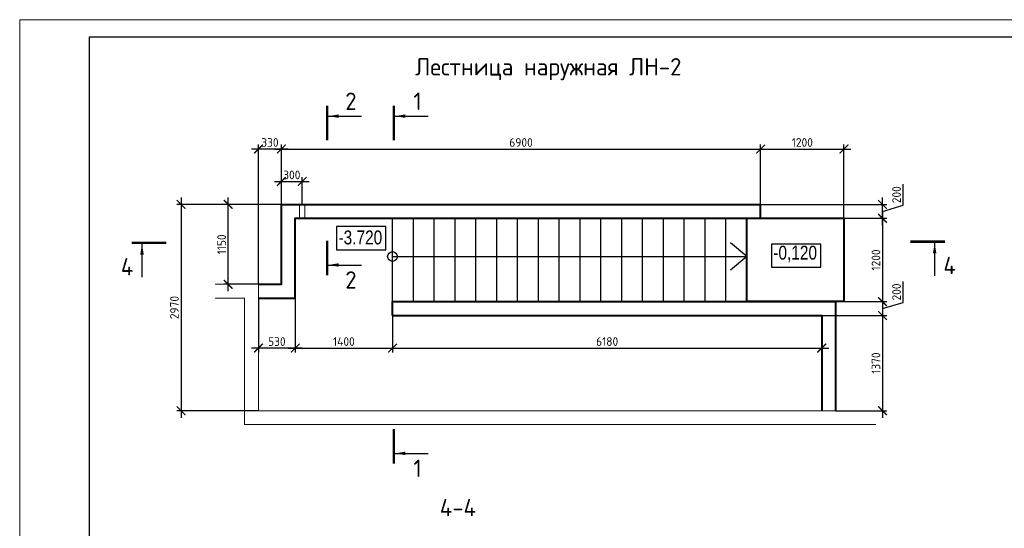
# Model space of a CAD drawing. Header units: millimetres. Extents: x 130535 to 3472113, y -52734 to 121434.
# Tile 50 of 100: x 539250 to 567601, y 19567 to 34210. Entities that reach past the tile are written whole.
import ezdxf
from ezdxf.enums import TextEntityAlignment as Align

# ---------------------------------------------------------------- set-up
doc = ezdxf.new("R2010")
doc.units = ezdxf.units.MM
doc.linetypes.add('DASHED', pattern=[7, 5, -2, 0])
doc.layers.get('DEFPOINTS').update_dxf_attribs({"color": 1, "lineweight": 0})
for name, color, linetype, lineweight in [('Общий01', 7, 'Continuous', 13), ('РАЗМЕРЫ', 1, 'Continuous', 9), ('стены монолит', 126, 'Continuous', 40), ('ТОНКИЕ', 7, 'Continuous', 9), ('Штриховая 0.20', 42, 'DASHED', 20)]:
    doc.layers.add(name, color=color, linetype=linetype, lineweight=lineweight)
doc.layers.add('ТОЛСТЫЕ_ОСНОВНЫЕ', color=6, linetype='Continuous')
doc.styles.add('Century Gothic', font='GOTHIC.TTF')
doc.styles.add('GOST-2.304_Type-B', font='GOST_Common.ttf')
doc.dimstyles.new('СПДС', dxfattribs={"dimscale": 100, "dimtxt": 2.5, "dimasz": 2.5, "dimexe": 1.25, "dimexo": 0, "dimtad": 1, "dimdec": 0, "dimtxsty": 'GOST-2.304_Type-B', "dimblk": 'ARCHTICK', "dimcen": 2.5, "dimdle": 2, "dimadec": 0, "dimazin": 2, "dimtfac": 0.75, "dimtdec": 0, "dimtmove": 1, "dimatfit": 3, "dimfxl": 1, "dimtolj": 1, "dimarcsym": 1})

# ---------------------------------------------------------------- blocks, each defined once
blk = doc.blocks.new('*U5')
at = {"layer": 'ТОЛСТЫЕ_ОСНОВНЫЕ', "color": 6}
blk.add_lwpolyline([(20, 5), (589, 5), (589, 415), (20, 415)], close=True, dxfattribs=at)
at = {"layer": 'ТОНКИЕ'}
blk.add_lwpolyline([(0, 0), (594, 0), (594, 420), (0, 420)], close=True, dxfattribs=at)
blk = doc.blocks.new('_ArchTick')
at = {"color": 0, "linetype": 'ByBlock', "const_width": 0.15}
blk.add_lwpolyline([(-0.5, -0.5), (0.5, 0.5)], dxfattribs=at)
blk = doc.blocks.new('*D340')
at = {"layer": 'DEFPOINTS', "color": 0, "linetype": 'Continuous', "lineweight": 0, "transparency": 16777216}
for p in [(546785, 28892), (543895, 22952), (546125, 22952)]:
    blk.add_point(p, dxfattribs=at)
at = {"layer": 'РАЗМЕРЫ', "color": 0, "linetype": 'Continuous', "lineweight": -2, "transparency": 16777216}
for p, q in [((543895, 29092), (543895, 22752)), ((546785, 28892), (543770, 28892)), ((546125, 22952), (543770, 22952))]:
    blk.add_line(p, q, dxfattribs=at)
at = {"layer": 'РАЗМЕРЫ', "color": 0, "linetype": 'Continuous', "lineweight": -2, "transparency": 16777216, "xscale": 250, "yscale": 250, "zscale": 250}
for p, rotation in [((543895, 28892), 90), ((543895, 22952), 270)]:
    blk.add_blockref('_ArchTick', p, dxfattribs=dict(at, rotation=rotation))
at = {"layer": 'РАЗМЕРЫ', "color": 0, "linetype": 'Continuous', "lineweight": 0, "transparency": 16777216, "insert": (543707, 25922), "char_height": 250, "attachment_point": 5, "rotation": 90, "style": 'GOST-2.304_Type-B'}
blk.add_mtext('\\A1;2970', dxfattribs=at)
blk = doc.blocks.new('*D341')
at = {"layer": 'DEFPOINTS', "color": 0, "linetype": 'Continuous', "lineweight": 0, "transparency": 16777216}
for p in [(560585, 30487), (546785, 28692), (560585, 28892)]:
    blk.add_point(p, dxfattribs=at)
at = {"layer": 'РАЗМЕРЫ', "color": 0, "linetype": 'Continuous', "lineweight": -2, "transparency": 16777216}
for p, q in [((546585, 30487), (560785, 30487)), ((546785, 28692), (546785, 30612)), ((560585, 28892), (560585, 30612))]:
    blk.add_line(p, q, dxfattribs=at)
at = {"layer": 'РАЗМЕРЫ', "color": 0, "linetype": 'Continuous', "lineweight": -2, "transparency": 16777216, "xscale": 250, "yscale": 250, "zscale": 250, "rotation": 180}
blk.add_blockref('_ArchTick', (546785, 30487), dxfattribs=at)
at = {"layer": 'РАЗМЕРЫ', "color": 0, "linetype": 'Continuous', "lineweight": -2, "transparency": 16777216, "xscale": 250, "yscale": 250, "zscale": 250}
blk.add_blockref('_ArchTick', (560585, 30487), dxfattribs=at)
at = {"layer": 'РАЗМЕРЫ', "color": 0, "linetype": 'Continuous', "lineweight": 0, "transparency": 16777216, "insert": (553685, 30675), "char_height": 250, "attachment_point": 5, "style": 'GOST-2.304_Type-B'}
blk.add_mtext('\\A1;6900', dxfattribs=at)
blk = doc.blocks.new('*D342')
at = {"layer": 'DEFPOINTS', "color": 0, "linetype": 'Continuous', "lineweight": 0, "transparency": 16777216}
for p in [(562985, 30487), (560585, 28892), (562985, 28492, 7500)]:
    blk.add_point(p, dxfattribs=at)
at = {"layer": 'РАЗМЕРЫ', "color": 0, "linetype": 'Continuous', "lineweight": -2, "transparency": 16777216}
for p, q in [((560385, 30487), (563185, 30487)), ((560585, 28892), (560585, 30612)), ((562985, 28492), (562985, 30612))]:
    blk.add_line(p, q, dxfattribs=at)
at = {"layer": 'РАЗМЕРЫ', "color": 0, "linetype": 'Continuous', "lineweight": -2, "transparency": 16777216, "xscale": 250, "yscale": 250, "zscale": 250, "rotation": 180}
blk.add_blockref('_ArchTick', (560585, 30487), dxfattribs=at)
at = {"layer": 'РАЗМЕРЫ', "color": 0, "linetype": 'Continuous', "lineweight": -2, "transparency": 16777216, "xscale": 250, "yscale": 250, "zscale": 250}
blk.add_blockref('_ArchTick', (562985, 30487), dxfattribs=at)
at = {"layer": 'РАЗМЕРЫ', "color": 0, "linetype": 'Continuous', "lineweight": 0, "transparency": 16777216, "insert": (561785, 30675), "char_height": 250, "attachment_point": 5, "style": 'GOST-2.304_Type-B'}
blk.add_mtext('\\A1;1200', dxfattribs=at)
blk = doc.blocks.new('*D343')
at = {"layer": 'DEFPOINTS', "color": 0, "linetype": 'Continuous', "lineweight": 0, "transparency": 16777216}
for p in [(562985, 28492, 7500), (562985, 26092, 7500), (564093, 26092)]:
    blk.add_point(p, dxfattribs=at)
at = {"layer": 'РАЗМЕРЫ', "color": 0, "linetype": 'Continuous', "lineweight": -2, "transparency": 16777216}
for p, q in [((564093, 28692), (564093, 25892)), ((562985, 28492), (564218, 28492)), ((562985, 26092), (564218, 26092))]:
    blk.add_line(p, q, dxfattribs=at)
at = {"layer": 'РАЗМЕРЫ', "color": 0, "linetype": 'Continuous', "lineweight": -2, "transparency": 16777216, "xscale": 250, "yscale": 250, "zscale": 250}
for p, rotation in [((564093, 28492), 90), ((564093, 26092), 270)]:
    blk.add_blockref('_ArchTick', p, dxfattribs=dict(at, rotation=rotation))
at = {"layer": 'РАЗМЕРЫ', "color": 0, "linetype": 'Continuous', "lineweight": 0, "transparency": 16777216, "insert": (563905, 27292), "char_height": 250, "attachment_point": 5, "rotation": 90, "style": 'GOST-2.304_Type-B'}
blk.add_mtext('\\A1;1200', dxfattribs=at)
blk = doc.blocks.new('*D344')
at = {"layer": 'DEFPOINTS', "color": 0, "linetype": 'Continuous', "lineweight": 0, "transparency": 16777216}
for p in [(547385, 29554), (546785, 28892), (547385, 28892)]:
    blk.add_point(p, dxfattribs=at)
at = {"layer": 'РАЗМЕРЫ', "color": 0, "linetype": 'Continuous', "lineweight": -2, "transparency": 16777216}
for p, q in [((546585, 29554), (547585, 29554)), ((546785, 28892), (546785, 29679)), ((547385, 28892), (547385, 29679))]:
    blk.add_line(p, q, dxfattribs=at)
at = {"layer": 'РАЗМЕРЫ', "color": 0, "linetype": 'Continuous', "lineweight": -2, "transparency": 16777216, "xscale": 250, "yscale": 250, "zscale": 250, "rotation": 180}
blk.add_blockref('_ArchTick', (546785, 29554), dxfattribs=at)
at = {"layer": 'РАЗМЕРЫ', "color": 0, "linetype": 'Continuous', "lineweight": -2, "transparency": 16777216, "xscale": 250, "yscale": 250, "zscale": 250}
blk.add_blockref('_ArchTick', (547385, 29554), dxfattribs=at)
at = {"layer": 'РАЗМЕРЫ', "color": 0, "linetype": 'Continuous', "lineweight": 0, "transparency": 16777216, "insert": (547085, 29741), "char_height": 250, "attachment_point": 5, "style": 'GOST-2.304_Type-B'}
blk.add_mtext('\\A1;300', dxfattribs=at)
blk = doc.blocks.new('*D345')
at = {"layer": 'DEFPOINTS', "color": 0, "linetype": 'Continuous', "lineweight": 0, "transparency": 16777216}
for p in [(562985, 26092, -7500), (562345, 25692, -7500), (564093, 25692)]:
    blk.add_point(p, dxfattribs=at)
at = {"layer": 'РАЗМЕРЫ', "color": 0, "linetype": 'Continuous', "lineweight": -2, "transparency": 16777216}
for p, q in [((564686, 26071), (564686, 26671)), ((562985, 26092), (564218, 26092)), ((564093, 26292), (564093, 25492)), ((564093, 25892), (564686, 26071)), ((562345, 25692), (564218, 25692))]:
    blk.add_line(p, q, dxfattribs=at)
at = {"layer": 'РАЗМЕРЫ', "color": 0, "linetype": 'Continuous', "lineweight": -2, "transparency": 16777216, "xscale": 250, "yscale": 250, "zscale": 250}
for p, rotation in [((564093, 26092), 90), ((564093, 25692), 270)]:
    blk.add_blockref('_ArchTick', p, dxfattribs=dict(at, rotation=rotation))
at = {"layer": 'РАЗМЕРЫ', "color": 0, "linetype": 'Continuous', "lineweight": 0, "transparency": 16777216, "insert": (564499, 26371), "char_height": 250, "attachment_point": 5, "rotation": 90, "style": 'GOST-2.304_Type-B'}
blk.add_mtext('\\A1;200', dxfattribs=at)
blk = doc.blocks.new('*D346')
at = {"layer": 'DEFPOINTS', "color": 0, "linetype": 'Continuous', "lineweight": 0, "transparency": 16777216}
for p in [(562745, 25692), (562745, 22952, -7500), (564093, 22952)]:
    blk.add_point(p, dxfattribs=at)
at = {"layer": 'РАЗМЕРЫ', "color": 0, "linetype": 'Continuous', "lineweight": -2, "transparency": 16777216}
for p, q in [((564093, 25892), (564093, 22752)), ((562745, 25692), (564218, 25692)), ((562745, 22952), (564218, 22952))]:
    blk.add_line(p, q, dxfattribs=at)
at = {"layer": 'РАЗМЕРЫ', "color": 0, "linetype": 'Continuous', "lineweight": -2, "transparency": 16777216, "xscale": 250, "yscale": 250, "zscale": 250}
for p, rotation in [((564093, 25692), 90), ((564093, 22952), 270)]:
    blk.add_blockref('_ArchTick', p, dxfattribs=dict(at, rotation=rotation))
at = {"layer": 'РАЗМЕРЫ', "color": 0, "linetype": 'Continuous', "lineweight": 0, "transparency": 16777216, "insert": (563905, 24322), "char_height": 250, "attachment_point": 5, "rotation": 90, "style": 'GOST-2.304_Type-B'}
blk.add_mtext('\\A1;1370', dxfattribs=at)
blk = doc.blocks.new('*D347')
at = {"layer": 'DEFPOINTS', "color": 0, "linetype": 'Continuous', "lineweight": 0, "transparency": 16777216}
for p in [(546125, 30487), (546125, 26592, -7500), (546785, 26592, -7500)]:
    blk.add_point(p, dxfattribs=at)
at = {"layer": 'РАЗМЕРЫ', "color": 0, "linetype": 'Continuous', "lineweight": -2, "transparency": 16777216}
for p, q in [((546985, 30487), (545925, 30487)), ((546125, 26592), (546125, 30612)), ((546785, 26592), (546785, 30612))]:
    blk.add_line(p, q, dxfattribs=at)
at = {"layer": 'РАЗМЕРЫ', "color": 0, "linetype": 'Continuous', "lineweight": -2, "transparency": 16777216, "xscale": 250, "yscale": 250, "zscale": 250, "rotation": 180}
blk.add_blockref('_ArchTick', (546125, 30487), dxfattribs=at)
at = {"layer": 'РАЗМЕРЫ', "color": 0, "linetype": 'Continuous', "lineweight": -2, "transparency": 16777216, "xscale": 250, "yscale": 250, "zscale": 250}
blk.add_blockref('_ArchTick', (546785, 30487), dxfattribs=at)
at = {"layer": 'РАЗМЕРЫ', "color": 0, "linetype": 'Continuous', "lineweight": 0, "transparency": 16777216, "insert": (546455, 30675), "char_height": 250, "attachment_point": 5, "style": 'GOST-2.304_Type-B'}
blk.add_mtext('\\A1;330', dxfattribs=at)
blk = doc.blocks.new('*D348')
at = {"layer": 'DEFPOINTS', "color": 0, "linetype": 'Continuous', "lineweight": 0, "transparency": 16777216}
for p in [(560585, 28892, -7500), (564093, 28892), (560585, 28492)]:
    blk.add_point(p, dxfattribs=at)
at = {"layer": 'РАЗМЕРЫ', "color": 0, "linetype": 'Continuous', "lineweight": -2, "transparency": 16777216}
for p, q in [((564686, 28871), (564686, 29471)), ((564093, 28292), (564093, 29092)), ((560585, 28892), (564218, 28892)), ((564093, 28692), (564686, 28871)), ((560585, 28492), (564218, 28492))]:
    blk.add_line(p, q, dxfattribs=at)
at = {"layer": 'РАЗМЕРЫ', "color": 0, "linetype": 'Continuous', "lineweight": -2, "transparency": 16777216, "xscale": 250, "yscale": 250, "zscale": 250}
for p, rotation in [((564093, 28892), 90), ((564093, 28492), 270)]:
    blk.add_blockref('_ArchTick', p, dxfattribs=dict(at, rotation=rotation))
at = {"layer": 'РАЗМЕРЫ', "color": 0, "linetype": 'Continuous', "lineweight": 0, "transparency": 16777216, "insert": (564499, 29171), "char_height": 250, "attachment_point": 5, "rotation": 90, "style": 'GOST-2.304_Type-B'}
blk.add_mtext('\\A1;200', dxfattribs=at)
blk = doc.blocks.new('*D370')
at = {"layer": 'DEFPOINTS', "color": 0, "linetype": 'Continuous', "lineweight": 0, "transparency": 16777216}
for p in [(545253, 28892), (546785, 28892), (546125, 26592, -7500)]:
    blk.add_point(p, dxfattribs=at)
at = {"layer": 'РАЗМЕРЫ', "color": 0, "linetype": 'Continuous', "lineweight": -2, "transparency": 16777216}
for p, q in [((545253, 26392), (545253, 29092)), ((546785, 28892), (545128, 28892)), ((546125, 26592), (545128, 26592))]:
    blk.add_line(p, q, dxfattribs=at)
at = {"layer": 'РАЗМЕРЫ', "color": 0, "linetype": 'Continuous', "lineweight": -2, "transparency": 16777216, "xscale": 250, "yscale": 250, "zscale": 250}
for p, rotation in [((545253, 28892), 90), ((545253, 26592), 270)]:
    blk.add_blockref('_ArchTick', p, dxfattribs=dict(at, rotation=rotation))
at = {"layer": 'РАЗМЕРЫ', "color": 0, "linetype": 'Continuous', "lineweight": 0, "transparency": 16777216, "insert": (545065, 27742), "char_height": 250, "attachment_point": 5, "rotation": 90, "style": 'GOST-2.304_Type-B'}
blk.add_mtext('\\A1;1150', dxfattribs=at)
blk = doc.blocks.new('*D371')
at = {"layer": 'DEFPOINTS', "color": 0, "linetype": 'Continuous', "lineweight": 0, "transparency": 16777216}
for p in [(546125, 26192, -7500), (547185, 26192, -7500), (546125, 24755)]:
    blk.add_point(p, dxfattribs=at)
at = {"layer": 'РАЗМЕРЫ', "color": 0, "linetype": 'Continuous', "lineweight": -2, "transparency": 16777216}
for p, q in [((546125, 26192), (546125, 24630)), ((547185, 26192), (547185, 24630)), ((547385, 24755), (545925, 24755))]:
    blk.add_line(p, q, dxfattribs=at)
at = {"layer": 'РАЗМЕРЫ', "color": 0, "linetype": 'Continuous', "lineweight": -2, "transparency": 16777216, "xscale": 250, "yscale": 250, "zscale": 250, "rotation": 180}
blk.add_blockref('_ArchTick', (546125, 24755), dxfattribs=at)
at = {"layer": 'РАЗМЕРЫ', "color": 0, "linetype": 'Continuous', "lineweight": -2, "transparency": 16777216, "xscale": 250, "yscale": 250, "zscale": 250}
blk.add_blockref('_ArchTick', (547185, 24755), dxfattribs=at)
at = {"layer": 'РАЗМЕРЫ', "color": 0, "linetype": 'Continuous', "lineweight": 0, "transparency": 16777216, "insert": (546655, 24943), "char_height": 250, "attachment_point": 5, "style": 'GOST-2.304_Type-B'}
blk.add_mtext('\\A1;530', dxfattribs=at)
blk = doc.blocks.new('*D372')
at = {"layer": 'DEFPOINTS', "color": 0, "linetype": 'Continuous', "lineweight": 0, "transparency": 16777216}
for p in [(547185, 26192), (549985, 25692, -7500), (549985, 24755)]:
    blk.add_point(p, dxfattribs=at)
at = {"layer": 'РАЗМЕРЫ', "color": 0, "linetype": 'Continuous', "lineweight": -2, "transparency": 16777216}
for p, q in [((547185, 26192), (547185, 24630)), ((549985, 25692), (549985, 24630)), ((546985, 24755), (550185, 24755))]:
    blk.add_line(p, q, dxfattribs=at)
at = {"layer": 'РАЗМЕРЫ', "color": 0, "linetype": 'Continuous', "lineweight": -2, "transparency": 16777216, "xscale": 250, "yscale": 250, "zscale": 250, "rotation": 180}
blk.add_blockref('_ArchTick', (547185, 24755), dxfattribs=at)
at = {"layer": 'РАЗМЕРЫ', "color": 0, "linetype": 'Continuous', "lineweight": -2, "transparency": 16777216, "xscale": 250, "yscale": 250, "zscale": 250}
blk.add_blockref('_ArchTick', (549985, 24755), dxfattribs=at)
at = {"layer": 'РАЗМЕРЫ', "color": 0, "linetype": 'Continuous', "lineweight": 0, "transparency": 16777216, "insert": (548585, 24943), "char_height": 250, "attachment_point": 5, "style": 'GOST-2.304_Type-B'}
blk.add_mtext('\\A1;1400', dxfattribs=at)
blk = doc.blocks.new('*D373')
at = {"layer": 'DEFPOINTS', "color": 0, "linetype": 'Continuous', "lineweight": 0, "transparency": 16777216}
for p in [(549985, 25692, -7500), (562345, 25692, -7500), (562345, 24755)]:
    blk.add_point(p, dxfattribs=at)
at = {"layer": 'РАЗМЕРЫ', "color": 0, "linetype": 'Continuous', "lineweight": -2, "transparency": 16777216}
for p, q in [((549985, 25692), (549985, 24630)), ((562345, 25692), (562345, 24630)), ((549785, 24755), (562545, 24755))]:
    blk.add_line(p, q, dxfattribs=at)
at = {"layer": 'РАЗМЕРЫ', "color": 0, "linetype": 'Continuous', "lineweight": -2, "transparency": 16777216, "xscale": 250, "yscale": 250, "zscale": 250, "rotation": 180}
blk.add_blockref('_ArchTick', (549985, 24755), dxfattribs=at)
at = {"layer": 'РАЗМЕРЫ', "color": 0, "linetype": 'Continuous', "lineweight": -2, "transparency": 16777216, "xscale": 250, "yscale": 250, "zscale": 250}
blk.add_blockref('_ArchTick', (562345, 24755), dxfattribs=at)
at = {"layer": 'РАЗМЕРЫ', "color": 0, "linetype": 'Continuous', "lineweight": 0, "transparency": 16777216, "insert": (556165, 24943), "char_height": 250, "attachment_point": 5, "style": 'GOST-2.304_Type-B'}
blk.add_mtext('\\A1;6180', dxfattribs=at)

msp = doc.modelspace()

# ---------------------------------------------------------------- linework, layer by layer
at = {"linetype": 'Continuous', "lineweight": 25, "transparency": 33554687, "elevation": -7500}
msp.add_lwpolyline([(548373.7, 27588.7), (549796.2, 27588.7), (549796.2, 28255.4), (548373.7, 28255.4), (548373.7, 27588.7)], dxfattribs=at)
at = {"linetype": 'Continuous', "lineweight": 25, "transparency": 33554687}
msp.add_lwpolyline([(560894.1, 27081.9), (562316.6, 27081.9), (562316.6, 27748.5), (560894.1, 27748.5), (560894.1, 27081.9)], dxfattribs=at)
at = {"layer": 'Общий01', "color": 7, "linetype": 'Continuous', "lineweight": 25, "transparency": 33554687}
for p, q in [((549984.9, 26092.4), (549984.9, 28492.4)), ((550584.9, 26092.4), (550584.9, 28492.4)), ((551184.9, 26092.4), (551184.9, 28492.4)), ((551784.9, 26092.4), (551784.9, 28492.4)), ((552384.9, 26092.4), (552384.9, 28492.4)), ((552984.9, 26092.4), (552984.9, 28492.4)), ((553584.9, 26092.4), (553584.9, 28492.4)), ((554184.9, 26092.4), (554184.9, 28492.4)), ((554784.9, 26092.4), (554784.9, 28492.4)), ((555384.9, 26092.4), (555384.9, 28492.4)), ((555984.9, 26092.4), (555984.9, 28492.4)), ((556584.9, 26092.4), (556584.9, 28492.4)), ((557184.9, 26092.4), (557184.9, 28492.4)), ((557784.9, 26092.4), (557784.9, 28492.4)), ((558384.9, 26092.4), (558384.9, 28492.4)), ((558984.9, 26092.4), (558984.9, 28492.4)), ((559584.9, 26092.4), (559584.9, 28492.4)), ((560184.9, 26092.4), (560184.9, 28492.4)), ((560184.9, 27392.4), (559717.6, 27784.5)), ((549984.9, 27392.4), (560184.9, 27392.4)), ((560184.9, 27392.4), (559717.6, 27000.3)), ((560184.9, 26092.4), (549984.9, 26092.4))]:
    msp.add_line(p, q, dxfattribs=at)
msp.add_circle((549984.9, 27392.4), 140, dxfattribs=at)
at = {"layer": 'РАЗМЕРЫ', "linetype": 'Continuous', "lineweight": 0, "elevation": -7500}
for points in [[(544881.6, 26592.4), (546124.9, 26592.4), (546124.9, 22952.4), (563899.2, 22952.4)], [(544881.6, 26192.4), (545724.9, 26192.4), (545724.9, 22552.4), (563899.2, 22552.4)]]:
    msp.add_lwpolyline(points, dxfattribs=at)
at = {"layer": 'стены монолит', "ltscale": 100}
for p, q in [((560584.9, 28492.4, -7500), (560584.9, 28892.4, -7500)), ((549984.9, 25692.4, -7500), (549984.9, 26092.4, -7500))]:
    msp.add_line(p, q, dxfattribs=at)
at = {"layer": 'стены монолит', "ltscale": 100, "elevation": -7500}
for points in [[(546124.9, 26592.4), (546784.9, 26592.4), (546784.9, 28892.4), (560584.9, 28892.4)], [(546124.9, 26192.4), (547184.9, 26192.4), (547184.9, 28492.4), (560584.9, 28492.4)], [(549984.9, 26092.4), (562744.9, 26092.4), (562744.9, 22952.4)], [(549984.9, 25692.4), (562344.9, 25692.4), (562344.9, 22952.4)]]:
    msp.add_lwpolyline(points, dxfattribs=at)
at = {"layer": 'стены монолит', "ltscale": 100}
msp.add_lwpolyline([(560184.9, 28492.4), (562984.9, 28492.4), (562984.9, 26092.4), (560184.9, 26092.4), (560184.9, 28492.4)], dxfattribs=at)
at = {"layer": 'ТОНКИЕ', "linetype": 'Continuous', "lineweight": 25, "ltscale": 200}
for p, q in [((548137.4, 31432, -7500), (549087.4, 31432, -7500)), ((550057.7, 31432, -7500), (551007.7, 31432, -7500)), ((542771.6, 27749, -7500), (542771.6, 26799, -7500)), ((565595.2, 27784, -7500), (565595.2, 26834, -7500)), ((548137.4, 27146.8, -7500), (549087.4, 27146.8, -7500)), ((550057.7, 21723.8, -7500), (551007.7, 21723.8, -7500))]:
    msp.add_line(p, q, dxfattribs=at)
at = {"layer": 'ТОНКИЕ', "linetype": 'Continuous', "lineweight": 25, "ltscale": 200, "const_width": 70, "elevation": -7500}
for points in [[(548102.4, 31732), (548102.4, 30732)], [(550022.7, 31732), (550022.7, 30732)], [(542471.6, 27784), (543471.6, 27784)], [(548102.4, 26846.8), (548102.4, 27846.8)], [(565895.2, 27819), (564895.2, 27819)], [(550022.7, 21423.8), (550022.7, 22423.8)]]:
    msp.add_lwpolyline(points, dxfattribs=at)
at = {"layer": 'ТОНКИЕ', "linetype": 'Continuous', "lineweight": 25, "ltscale": 200}
for points in [[(548137.4, 31432, -7500), (548437.8, 31482.3, -7500), (548437.8, 31381.7, -7500)], [(550057.7, 31432, -7500), (550358.2, 31482.3, -7500), (550358.2, 31381.7, -7500)], [(542771.6, 27749, -7500), (542821.9, 27448.6, -7500), (542721.3, 27448.6, -7500)], [(565595.2, 27784, -7500), (565645.5, 27483.6, -7500), (565544.9, 27483.6, -7500)], [(548137.4, 27146.8, -7500), (548437.8, 27197.1, -7500), (548437.8, 27096.6, -7500)], [(550057.7, 21723.8, -7500), (550358.2, 21774.1, -7500), (550358.2, 21673.5, -7500)]]:
    msp.add_solid(points, dxfattribs=at)
at = {"layer": 'Штриховая 0.20', "elevation": -7500}
msp.add_lwpolyline([(547459.9, 28892.4), (547459.9, 28492.4), (547309.9, 28492.4), (547309.9, 28892.4)], close=True, dxfattribs=at)

# ---------------------------------------------------------------- block references
at = {"xscale": 100, "yscale": 100, "zscale": 100}
msp.add_blockref('*U5', (539249.9, -7790.1), dxfattribs=at)
msp.add_blockref('*U5', (539249.9, -7790.1), dxfattribs=at)

# ---------------------------------------------------------------- texts
at = {"linetype": 'Continuous', "lineweight": 25, "transparency": 33554687, "char_height": 400, "width": 1478.138, "attachment_point": 7, "style": 'Century Gothic'}
for s, insert in [('{\\W0.83;-3.720}', (548429.3, 27735.4, -7500)), ('{\\W0.83;-0,120}', (560949.7, 27228.5))]:
    msp.add_mtext(s, dxfattribs=dict(at, insert=insert))
at = {"layer": 'ТОНКИЕ', "linetype": 'Continuous', "lineweight": 0, "style": 'GOST-2.304_Type-B'}
msp.add_text('4-4', height=500, dxfattribs=at).set_placement((551868.2, 20162), align=Align.MIDDLE_CENTER)
at = {"layer": 'ТОНКИЕ', "linetype": 'Continuous', "lineweight": 0, "insert": (554470.9, 32786.7, -7500), "char_height": 500, "width": 8130, "attachment_point": 5, "style": 'GOST-2.304_Type-B'}
msp.add_mtext('{\\C0;Лестница наружная ЛН-2}', dxfattribs=at)
at = {"layer": 'ТОНКИЕ', "linetype": 'Continuous', "lineweight": 0, "char_height": 500, "attachment_point": 5, "style": 'GOST-2.304_Type-B'}
for s, insert in [('2', (548787.4, 31862, -7500)), ('1', (550707.7, 31862, -7500)), ('4', (542341.6, 27099, -7500)), ('4', (566025.2, 27134, -7500)), ('2', (548787.4, 26716.8, -7500)), ('1', (550707.7, 21293.8, -7500))]:
    msp.add_mtext_dynamic_manual_height_columns(s, width=723.88, gutter_width=25, heights=[0], dxfattribs=dict(at, insert=insert))

# ---------------------------------------------------------------- dimensions: what is measured, and where the dimension line sits
at = {"layer": 'РАЗМЕРЫ', "linetype": 'Continuous', "lineweight": 0}
for base, p1, p2, picture, middle in [((546124.9, 30487.1), (546784.9, 26592.4, -7500), (546124.9, 26592.4, -7500), '*D347', (546454.9, 30674.6)), ((546124.9, 24755.2), (547184.9, 26192.4, -7500), (546124.9, 26192.4, -7500), '*D371', (546654.9, 24942.7)), ((549984.9, 24755.2), (547184.9, 26192.4), (549984.9, 25692.4, -7500), '*D372', (548584.9, 24942.7)), ((562344.9, 24755.2), (549984.9, 25692.4, -7500), (562344.9, 25692.4, -7500), '*D373', (556164.9, 24942.7))]:
    dim = msp.add_linear_dim(base=base, p1=p1, p2=p2, dimstyle='СПДС', override={"dimlfac": 0.5}, dxfattribs=at)
    dim.commit()
    dim.dimension.update_dxf_attribs({"geometry": picture, "text_midpoint": middle})
for base, p1, p2, angle, picture, middle in [((560584.9, 30487.1, -7500), (546784.9, 28692.4, -7500), (560584.9, 28892.4, -7500), 180, '*D341', (553684.9, 30674.6, -7500)), ((562984.9, 30487.1, -7500), (560584.9, 28892.4, -7500), (562984.9, 28492.4), 180, '*D342', (561784.9, 30674.6, -7500)), ((547384.9, 29553.9, -7500), (546784.9, 28892.4, -7500), (547384.9, 28892.4, -7500), 180, '*D344', (547084.9, 29741.4, -7500)), ((564092.5, 28892.4), (560584.9, 28492.4), (560584.9, 28892.4, -7500), 90, '*D348', (564498.8, 28933)), ((543895, 22952.4, -7500), (546784.9, 28892.4, -7500), (546124.9, 22952.4, -7500), 90, '*D340', (543707.5, 25922.4, -7500)), ((545252.8, 28892.4), (546124.9, 26592.4, -7500), (546784.9, 28892.4), 90, '*D370', (545065.3, 27742.4)), ((564092.5, 26092.4, -7500), (562984.9, 28492.4), (562984.9, 26092.4), 90, '*D343', (563905, 27292.4, -7500)), ((564092.5, 25692.4), (562984.9, 26092.4, -7500), (562344.9, 25692.4, -7500), 90, '*D345', (564498.8, 26133)), ((564092.5, 22952.4), (562744.9, 25692.4), (562744.9, 22952.4, -7500), 90, '*D346', (563905, 24322.4))]:
    dim = msp.add_linear_dim(base=base, p1=p1, p2=p2, angle=angle, dimstyle='СПДС', override={"dimlfac": 0.5}, dxfattribs=at)
    dim.commit()
    dim.dimension.update_dxf_attribs({"geometry": picture, "text_midpoint": middle})

doc.saveas('drawing.dxf')
